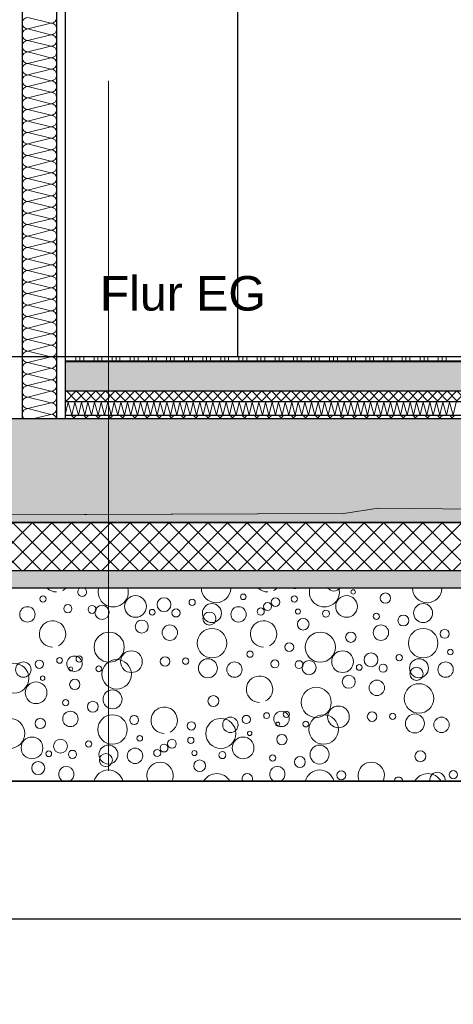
# Model space of a CAD drawing. Header units: metres. Extents: x -12 to 62.3, y -22.2 to 2.8.
# Tile 14 of 214: x 7.3 to 8.5, y -12.1 to -9.2. Entities that reach past the tile are written whole.
import ezdxf

# ---------------------------------------------------------------- set-up
doc = ezdxf.new("R2010")
doc.units = ezdxf.units.M
doc.header["$LTSCALE"] = 20
doc.header["$MEASUREMENT"] = 0
for name, pattern in [('Raster', [0.2, 0.1, -0.05, 0, -0.05]), ('Strichlinie', [0.2, 0.15, -0.05]), ('Strichlinie_ lang', [0.529167, 0.3175, -0.211667])]:
    doc.linetypes.add(name, pattern=pattern)
doc.layers.get('0').update_dxf_attribs({"color": 8, "lineweight": 9})
doc.layers.get('Defpoints').update_dxf_attribs({"color": 8, "lineweight": 9})
for name, color, linetype in [('EG__..___A_____ZEICHNEN', 8, 'Continuous'), ('Neubau__ GHIW - druckfeste Dämmung u BP', 8, 'Continuous'), ('Neubau_A - Bodenaustausch', 8, 'Continuous'), ('Neubau_A - Sauberkeitsschicht', 8, 'Continuous'), ('Neubau_A-Bodenplatte', 8, 'Continuous'), ('Neubau_A-Stützen', 8, 'Continuous'), ('Neubau_A-TB Wände', 8, 'Continuous'), ('Neubau_B-Bodenaufbau', 8, 'Continuous'), ('Neubau_R-Konstruktionsraster gross', 33, 'Continuous'), ('Neubau_T-Bemaßung', 8, 'Continuous'), ('Neubau_T-Text', 8, 'Continuous')]:
    doc.layers.add(name, color=color, linetype=linetype)
doc.layers.add('S-Linien _ Schraffuren.2D', color=8, linetype='Continuous', lineweight=9)
doc.styles.add('ERSTELLTER_STIL_2', font='arial.ttf')
doc.dimstyles.new('ERSTELLTER_STIL__1', dxfattribs={"dimtxt": 0.0875, "dimasz": 0.059375, "dimexe": 0.18, "dimexo": 0.0625, "dimgap": 0, "dimtad": 1, "dimzin": 0, "dimdsep": 46, "dimtxsty": 'ERSTELLTER_STIL_2', "dimblk": 'ARROWHEAD_6', "dimblk1": 'ARROWHEAD_6', "dimblk2": 'ARROWHEAD_6', "dimcen": 0.09, "dimclrd": 7, "dimclre": 7, "dimclrt": 7, "dimazin": 0, "dimtfac": 1, "dimtdec": 4, "dimtmove": 0, "dimatfit": 3, "dimfxl": 1, "dimtolj": 1, "dimtzin": 0, "dimarcsym": 0})
pattern_1 = [(45, (2952.9134, -10.175), (-0.0353553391, 0.0353553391), [0.0375, -0.0125]), (45, (2952.9134, -10.139645), (-0.0353553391, 0.0353553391), [0.0375, -0.0125])]

# ---------------------------------------------------------------- blocks, each defined once
blk = doc.blocks.new('*X341', base_point=(-18420.1572, 0))
at = {"layer": 'Neubau_A-TB Wände', "color": 8, "linetype": 'Continuous', "lineweight": 9}
for p, q in [((-21365.7122, 0.9667), (-21365.7789, 0.9833)), ((-21365.7122, 0.9667), (-21365.7789, 0.95)), ((-21365.7122, 0.9333), (-21365.7789, 0.95)), ((-21365.7122, 0.9333), (-21365.7789, 0.9167)), ((-21365.7122, 0.9), (-21365.7789, 0.9167)), ((-21365.7122, 0.9), (-21365.7789, 0.8833)), ((-21365.7122, 0.8667), (-21365.7789, 0.8833)), ((-21365.7122, 0.8667), (-21365.7789, 0.85)), ((-21365.7122, 0.8333), (-21365.7789, 0.85)), ((-21365.7122, 0.8333), (-21365.7789, 0.8167)), ((-21365.7122, 0.8), (-21365.7789, 0.8167)), ((-21365.7122, 0.8), (-21365.7789, 0.7833)), ((-21365.7122, 0.7667), (-21365.7789, 0.7833)), ((-21365.7122, 0.7667), (-21365.7789, 0.75)), ((-21365.7122, 0.7333), (-21365.7789, 0.75)), ((-21365.7122, 0.7333), (-21365.7789, 0.7167)), ((-21365.7122, 0.7), (-21365.7789, 0.7167)), ((-21365.7122, 0.7), (-21365.7789, 0.6833)), ((-21365.7122, 0.6667), (-21365.7789, 0.6833)), ((-21365.7122, 0.6667), (-21365.7789, 0.65)), ((-21365.7122, 0.6333), (-21365.7789, 0.65)), ((-21365.7122, 0.6333), (-21365.7789, 0.6167)), ((-21365.7122, 0.6), (-21365.7789, 0.6167)), ((-21365.7122, 0.6), (-21365.7789, 0.5833)), ((-21365.7122, 0.5667), (-21365.7789, 0.5833)), ((-21365.7122, 0.5667), (-21365.7789, 0.55)), ((-21365.7122, 0.5333), (-21365.7789, 0.55)), ((-21365.7122, 0.5333), (-21365.7789, 0.5167)), ((-21365.7122, 0.5), (-21365.7789, 0.5167)), ((-21365.7122, 0.5), (-21365.7789, 0.4833)), ((-21365.7122, 0.4667), (-21365.7789, 0.4833)), ((-21365.7122, 0.4667), (-21365.7789, 0.45)), ((-21365.7122, 0.4333), (-21365.7789, 0.45)), ((-21365.7122, 0.4333), (-21365.7789, 0.4167)), ((-21365.7122, 0.4), (-21365.7789, 0.4167)), ((-21365.7122, 0.4), (-21365.7789, 0.3833)), ((-21365.7122, 0.3667), (-21365.7789, 0.3833)), ((-21365.7122, 0.3667), (-21365.7789, 0.35)), ((-21365.7122, 0.3333), (-21365.7789, 0.35)), ((-21365.7122, 0.3333), (-21365.7789, 0.3167)), ((-21365.7122, 0.3), (-21365.7789, 0.3167)), ((-21365.7122, 0.3), (-21365.7789, 0.2833)), ((-21365.7122, 0.2667), (-21365.7789, 0.2833)), ((-21365.7122, 0.2667), (-21365.7789, 0.25)), ((-21365.7122, 0.2333), (-21365.7789, 0.25)), ((-21365.7122, 0.2333), (-21365.7789, 0.2167)), ((-21365.7122, 0.2), (-21365.7789, 0.2167)), ((-21365.7122, 0.2), (-21365.7789, 0.1833)), ((-21365.7122, 0.1667), (-21365.7789, 0.1833)), ((-21365.7122, 0.1667), (-21365.7789, 0.15)), ((-21365.7122, 0.1333), (-21365.7789, 0.15)), ((-21365.7122, 0.1333), (-21365.7789, 0.1167)), ((-21365.7122, 0.1), (-21365.7789, 0.1167)), ((-21365.7122, 0.1), (-21365.7789, 0.0833)), ((-21365.7122, 0.0667), (-21365.7789, 0.0833)), ((-21365.7122, 0.0667), (-21365.7789, 0.05)), ((-21365.7122, 0.0333), (-21365.7789, 0.05)), ((-21365.7122, 0.0333), (-21365.7789, 0.0167)), ((-21365.7122, 0), (-21365.7789, 0.0167)), ((-21365.7122, 0), (-21365.7789, -0.0167)), ((-21365.7122, -0.0333), (-21365.7789, -0.0167)), ((-21365.7122, -0.0333), (-21365.7789, -0.05)), ((-21365.7122, -0.0667), (-21365.7789, -0.05)), ((-21365.7122, -0.0667), (-21365.7789, -0.0833)), ((-21365.7122, -0.1), (-21365.7789, -0.0833)), ((-21365.7122, -0.1), (-21365.7789, -0.1167)), ((-21365.7122, -0.1333), (-21365.7789, -0.1167)), ((-21365.7122, -0.1333), (-21365.7789, -0.15)), ((-21365.7122, -0.1667), (-21365.7789, -0.15)), ((-21365.7122, -0.1667), (-21365.7656, -0.18))]:
    blk.add_line(p, q, dxfattribs=at)
for centre, start, end in [((-21365.7789, 0.9667), 90, 180), ((-21365.7122, 0.9833), 270, 0), ((-21365.7789, 0.9667), 180, 270), ((-21365.7789, 0.9333), 90, 180), ((-21365.7122, 0.95), 0, 90), ((-21365.7122, 0.95), 270, 0), ((-21365.7789, 0.9333), 180, 270), ((-21365.7789, 0.9), 90, 180), ((-21365.7122, 0.9167), 0, 90), ((-21365.7122, 0.9167), 270, 0), ((-21365.7789, 0.9), 180, 270), ((-21365.7122, 0.8833), 0, 90), ((-21365.7789, 0.8667), 90, 180), ((-21365.7789, 0.8667), 180, 270), ((-21365.7122, 0.8833), 270, 0), ((-21365.7122, 0.85), 0, 90), ((-21365.7789, 0.8333), 90, 180), ((-21365.7789, 0.8333), 180, 270), ((-21365.7122, 0.85), 270, 0), ((-21365.7122, 0.8167), 0, 90), ((-21365.7789, 0.8), 90, 180), ((-21365.7789, 0.8), 180, 270), ((-21365.7122, 0.8167), 270, 0), ((-21365.7122, 0.7833), 0, 90), ((-21365.7789, 0.7667), 90, 180), ((-21365.7122, 0.7833), 270, 0), ((-21365.7789, 0.7667), 180, 270), ((-21365.7789, 0.7333), 90, 180), ((-21365.7122, 0.75), 0, 90), ((-21365.7122, 0.75), 270, 0), ((-21365.7789, 0.7333), 180, 270), ((-21365.7789, 0.7), 90, 180), ((-21365.7122, 0.7167), 0, 90), ((-21365.7122, 0.7167), 270, 0), ((-21365.7789, 0.7), 180, 270), ((-21365.7122, 0.6833), 0, 90), ((-21365.7789, 0.6667), 90, 180), ((-21365.7789, 0.6667), 180, 270), ((-21365.7122, 0.6833), 270, 0), ((-21365.7122, 0.65), 0, 90), ((-21365.7789, 0.6333), 90, 180), ((-21365.7789, 0.6333), 180, 270), ((-21365.7122, 0.65), 270, 0), ((-21365.7122, 0.6167), 0, 90), ((-21365.7789, 0.6), 90, 180), ((-21365.7789, 0.6), 180, 270), ((-21365.7122, 0.6167), 270, 0), ((-21365.7122, 0.5833), 0, 90), ((-21365.7789, 0.5667), 90, 180), ((-21365.7122, 0.5833), 270, 0), ((-21365.7789, 0.5667), 180, 270), ((-21365.7789, 0.5333), 90, 180), ((-21365.7122, 0.55), 0, 90), ((-21365.7122, 0.55), 270, 0), ((-21365.7789, 0.5333), 180, 270), ((-21365.7789, 0.5), 90, 180), ((-21365.7122, 0.5167), 0, 90), ((-21365.7122, 0.5167), 270, 0), ((-21365.7789, 0.5), 180, 270), ((-21365.7122, 0.4833), 0, 90), ((-21365.7789, 0.4667), 90, 180), ((-21365.7789, 0.4667), 180, 270), ((-21365.7122, 0.4833), 270, 0), ((-21365.7122, 0.45), 0, 90), ((-21365.7789, 0.4333), 90, 180), ((-21365.7789, 0.4333), 180, 270), ((-21365.7122, 0.45), 270, 0), ((-21365.7122, 0.4167), 0, 90), ((-21365.7789, 0.4), 90, 180), ((-21365.7789, 0.4), 180, 270), ((-21365.7122, 0.4167), 270, 0), ((-21365.7122, 0.3833), 0, 90), ((-21365.7789, 0.3667), 90, 180), ((-21365.7122, 0.3833), 270, 0), ((-21365.7789, 0.3667), 180, 270), ((-21365.7789, 0.3333), 90, 180), ((-21365.7122, 0.35), 0, 90), ((-21365.7122, 0.35), 270, 0), ((-21365.7789, 0.3333), 180, 270), ((-21365.7789, 0.3), 90, 180), ((-21365.7122, 0.3167), 0, 90), ((-21365.7122, 0.3167), 270, 0), ((-21365.7789, 0.3), 180, 270), ((-21365.7122, 0.2833), 0, 90), ((-21365.7789, 0.2667), 90, 180), ((-21365.7789, 0.2667), 180, 270), ((-21365.7122, 0.2833), 270, 0), ((-21365.7122, 0.25), 0, 90), ((-21365.7789, 0.2333), 90, 180), ((-21365.7789, 0.2333), 180, 270), ((-21365.7122, 0.25), 270, 0), ((-21365.7122, 0.2167), 0, 90), ((-21365.7789, 0.2), 90, 180), ((-21365.7789, 0.2), 180, 270), ((-21365.7122, 0.2167), 270, 0), ((-21365.7122, 0.1833), 0, 90), ((-21365.7789, 0.1667), 90, 180), ((-21365.7122, 0.1833), 270, 0), ((-21365.7789, 0.1667), 180, 270), ((-21365.7789, 0.1333), 90, 180), ((-21365.7122, 0.15), 0, 90), ((-21365.7122, 0.15), 270, 0), ((-21365.7789, 0.1333), 180, 270), ((-21365.7789, 0.1), 90, 180), ((-21365.7122, 0.1167), 0, 90), ((-21365.7122, 0.1167), 270, 0), ((-21365.7789, 0.1), 180, 270), ((-21365.7122, 0.0833), 0, 90), ((-21365.7789, 0.0667), 90, 180), ((-21365.7789, 0.0667), 180, 270), ((-21365.7122, 0.0833), 270, 0), ((-21365.7122, 0.05), 0, 90), ((-21365.7789, 0.0333), 90, 180), ((-21365.7789, 0.0333), 180, 270), ((-21365.7122, 0.05), 270, 0), ((-21365.7122, 0.0167), 0, 90), ((-21365.7789, 0), 90, 180), ((-21365.7122, 0.0167), 270, 0), ((-21365.7789, 0), 180, 270), ((-21365.7789, -0.0333), 90, 180), ((-21365.7122, -0.0167), 0, 90), ((-21365.7122, -0.0167), 270, 0), ((-21365.7789, -0.0333), 180, 270), ((-21365.7789, -0.0667), 90, 180), ((-21365.7122, -0.05), 0, 90), ((-21365.7122, -0.05), 270, 0), ((-21365.7789, -0.0667), 180, 270), ((-21365.7789, -0.1), 90, 180), ((-21365.7122, -0.0833), 0, 90), ((-21365.7122, -0.0833), 270, 0), ((-21365.7789, -0.1), 180, 270), ((-21365.7122, -0.1167), 0, 90), ((-21365.7789, -0.1333), 90, 180), ((-21365.7789, -0.1333), 180, 270), ((-21365.7122, -0.1167), 270, 0), ((-21365.7122, -0.15), 0, 90), ((-21365.7789, -0.1667), 90, 180), ((-21365.7789, -0.1667), 180, 233.1301), ((-21365.7122, -0.15), 270, 0), ((-21365.7122, -0.1833), 11.537, 90)]:
    blk.add_arc(centre, 0.0167, start, end, dxfattribs=at)
blk = doc.blocks.new('*X380', base_point=(-18420.1572, 0))
at = {"layer": 'Neubau_A - Bodenaustausch', "color": 253, "linetype": 'Continuous', "lineweight": 9, "true_color": 0x9f9f9f}
for centre, radius in [((-21364.8362, -0.6813), 0.00642), ((-21364.743, -0.6993), 0.015), ((-21365.7352, -0.7016), 0.00908), ((-21365.4671, -0.7234), 0.0315), ((-21365.3846, -0.7181), 0.0201), ((-21365.3029, -0.7117), 0.00908), ((-21365.1548, -0.6955), 0.00812), ((-21365.0845, -0.7236), 0.0115), ((-21365.0614, -0.711), 0.0126), ((-21365.0067, -0.7016), 0.00908), ((-21364.8553, -0.7234), 0.0315), ((-21365.7804, -0.7463), 0.0223), ((-21365.6632, -0.7298), 0.0117), ((-21365.5931, -0.732), 0.0115), ((-21365.5641, -0.7406), 0.0205), ((-21365.4186, -0.7401), 0.00837), ((-21365.3496, -0.7421), 0.0118), ((-21365.2456, -0.7425), 0.0275), ((-21365.2528, -0.7586), 0.0189), ((-21365.1685, -0.7463), 0.0223), ((-21365.1041, -0.7381), 0.0103), ((-21364.9965, -0.7381), 0.00732), ((-21364.9154, -0.7442), 0.0101), ((-21364.6337, -0.7425), 0.0275), ((-21365.4491, -0.7816), 0.0189), ((-21364.9812, -0.775), 0.0169), ((-21364.7693, -0.7523), 0.00908), ((-21364.6908, -0.7641), 0.0158), ((-21365.5434, -0.8413), 0.0436), ((-21365.3677, -0.7993), 0.0223), ((-21365.2455, -0.8299), 0.0427), ((-21364.9316, -0.8413), 0.0436), ((-21364.8431, -0.8125), 0.015), ((-21364.7559, -0.7993), 0.0223), ((-21364.6336, -0.8299), 0.0427), ((-21364.571, -0.8027), 0.013), ((-21365.479, -0.8834), 0.0315), ((-21365.1352, -0.8616), 0.00908), ((-21365.0215, -0.8413), 0.0128), ((-21364.8671, -0.8834), 0.0315), ((-21364.5548, -0.8555), 0.00812), ((-21365.7922, -0.9063), 0.0223), ((-21365.746, -0.8908), 0.0119), ((-21365.6871, -0.8798), 0.00837), ((-21365.644, -0.8893), 0.0223), ((-21365.6303, -0.8758), 0.00908), ((-21365.5218, -0.9199), 0.0427), ((-21365.3816, -0.8827), 0.0137), ((-21365.3219, -0.8818), 0.00908), ((-21365.2574, -0.9025), 0.0275), ((-21365.1804, -0.9063), 0.0223), ((-21365.0632, -0.8898), 0.0117), ((-21364.9931, -0.892), 0.0115), ((-21364.9641, -0.9006), 0.0205), ((-21364.7846, -0.8781), 0.0201), ((-21364.7029, -0.8717), 0.00908), ((-21364.6456, -0.9025), 0.0275), ((-21364.5685, -0.9063), 0.0223), ((-21365.8198, -0.9313), 0.0436), ((-21365.6547, -0.9042), 0.00574), ((-21365.5735, -0.9042), 0.00837), ((-21364.8186, -0.9001), 0.00837), ((-21364.7496, -0.9021), 0.0118), ((-21364.6528, -0.9186), 0.0189), ((-21365.7362, -0.9313), 0.00642), ((-21365.643, -0.9493), 0.015), ((-21364.8491, -0.9416), 0.0189), ((-21364.7677, -0.9593), 0.0223), ((-21365.7553, -0.9734), 0.0315), ((-21365.5337, -0.9925), 0.0275), ((-21364.9434, -1.0013), 0.0436), ((-21364.6455, -0.9899), 0.0427), ((-21365.6693, -1.0023), 0.00908), ((-21365.5908, -1.0141), 0.0158), ((-21365.2414, -0.9975), 0.0158), ((-21365.6559, -1.0493), 0.0223), ((-21365.044, -1.0493), 0.0223), ((-21365.0303, -1.0358), 0.00908), ((-21364.879, -1.0434), 0.0315), ((-21365.8316, -1.0913), 0.0436), ((-21365.7431, -1.0625), 0.015), ((-21365.5336, -1.0799), 0.0427), ((-21365.471, -1.0527), 0.013), ((-21365.2198, -1.0913), 0.0436), ((-21365.1922, -1.0663), 0.0223), ((-21365.146, -1.0508), 0.0119), ((-21365.0871, -1.0398), 0.00837), ((-21364.9218, -1.0799), 0.0427), ((-21364.7816, -1.0427), 0.0137), ((-21364.7219, -1.0418), 0.00908), ((-21364.6574, -1.0625), 0.0275), ((-21364.5804, -1.0663), 0.0223), ((-21365.3052, -1.0695), 0.0119), ((-21365.0547, -1.0642), 0.00574), ((-21364.9735, -1.0642), 0.00837), ((-21365.7671, -1.1334), 0.0315), ((-21365.6846, -1.1281), 0.0201), ((-21365.6029, -1.1217), 0.00908), ((-21365.4548, -1.1055), 0.00812), ((-21365.3614, -1.121), 0.0126), ((-21365.3067, -1.1116), 0.00908), ((-21365.1553, -1.1334), 0.0315), ((-21365.1362, -1.0913), 0.00642), ((-21365.043, -1.1093), 0.015), ((-21365.6496, -1.1521), 0.0118), ((-21365.5456, -1.1525), 0.0275), ((-21365.4685, -1.1563), 0.0223), ((-21365.4041, -1.1481), 0.0103), ((-21365.3845, -1.1336), 0.0115), ((-21365.2965, -1.1481), 0.00732), ((-21364.9337, -1.1525), 0.0275), ((-21365.7186, -1.1501), 0.00837), ((-21365.5528, -1.1686), 0.0189), ((-21365.2812, -1.185), 0.0169), ((-21365.2154, -1.1542), 0.0101), ((-21365.0693, -1.1623), 0.00908), ((-21364.9908, -1.1741), 0.0158), ((-21364.6414, -1.1575), 0.0158), ((-21365.7491, -1.1916), 0.0189), ((-21364.871, -1.2127), 0.013), ((-21364.546, -1.2108), 0.0119)]:
    blk.add_circle(centre, radius, dxfattribs=at)
for centre, radius, start, end in [((-21365.6959, -0.6431), 0.0382, 224.6984, 270), ((-21365.6959, -0.6431), 0.0382, 296.5651, 315.3016), ((-21365.6215, -0.6813), 0.0128, 118.6869, 61.3131), ((-21365.5316, -0.6813), 0.0436, 164.9206, 15.0794), ((-21365.2336, -0.6699), 0.0427, 180.1729, 359.8271), ((-21365.084, -0.6431), 0.0382, 224.6984, 270), ((-21365.084, -0.6431), 0.0382, 296.5651, 315.3016), ((-21365.0052, -0.6595), 0.0119, 241.3517, 298.6483), ((-21364.9198, -0.6813), 0.0436, 164.9206, 15.0794), ((-21364.8922, -0.6563), 0.0223, 218.0431, 321.9569), ((-21364.6218, -0.6699), 0.0427, 180.1729, 359.8271), ((-21365.7077, -0.8031), 0.0382, 296.5651, 270), ((-21365.0959, -0.8031), 0.0382, 296.5651, 270), ((-21365.1077, -0.9631), 0.0382, 296.5651, 270), ((-21365.384, -1.0531), 0.0382, 296.5651, 270), ((-21365.6677, -1.2093), 0.0223, 291.7443, 248.2557), ((-21365.5455, -1.2399), 0.0427, 13.3627, 166.6373), ((-21365.3959, -1.2131), 0.0382, 333.7936, 206.2064), ((-21365.0559, -1.2093), 0.0223, 291.7443, 248.2557), ((-21364.9336, -1.2399), 0.0427, 13.3627, 166.6373), ((-21364.784, -1.2131), 0.0382, 333.7936, 206.2064), ((-21365.2316, -1.2513), 0.0436, 29.3237, 150.6763), ((-21365.1431, -1.2225), 0.015, 329.9759, 210.0241), ((-21364.7052, -1.2295), 0.0119, 357.7083, 182.2917), ((-21364.6198, -1.2513), 0.0436, 29.3237, 150.6763), ((-21364.5922, -1.2263), 0.0223, 350.3677, 189.6323)]:
    blk.add_arc(centre, radius, start, end, dxfattribs=at)
blk = doc.blocks.new('ARROWHEAD_6')
at = {"color": 0, "linetype": 'Continuous', "lineweight": 0}
for p, q in [((-0.5, -0.5), (0.5, 0.5)), ((0, 0), (-1, 0))]:
    blk.add_line(p, q, dxfattribs=at)
blk = doc.blocks.new('*D503')
at = {"layer": 'Defpoints', "color": 0, "linetype": 'Continuous', "transparency": 16777216}
for p in [(2.6448, -10.355), (45.53, -10.355), (7.125, -10.655)]:
    blk.add_point(p, dxfattribs=at)
at = {"layer": 'Neubau_T-Bemaßung', "linetype": 'Continuous', "lineweight": -2, "transparency": 16777216}
for p, q in [((2.6448, -10.2956), (2.6448, -10.2363)), ((45.4675, -10.355), (2.4648, -10.355)), ((2.6448, -10.355), (2.6448, -10.3917)), ((2.6448, -10.655), (2.6448, -10.6186)), ((7.0625, -10.655), (2.4648, -10.655)), ((2.6448, -10.7144), (2.6448, -10.7738))]:
    blk.add_line(p, q, dxfattribs=at)
at = {"layer": 'Neubau_T-Bemaßung', "linetype": 'Continuous', "lineweight": -2, "transparency": 16777216, "xscale": 0.059375, "yscale": 0.059375, "zscale": 0.059375}
for p, rotation in [((2.6448, -10.355), 270), ((2.6448, -10.655), 90)]:
    blk.add_blockref('ARROWHEAD_6', p, dxfattribs=dict(at, rotation=rotation))
at = {"layer": 'Neubau_T-Bemaßung', "linetype": 'Continuous', "transparency": 16777216, "insert": (2.6448, -10.5051), "char_height": 0.0875, "attachment_point": 5, "rotation": 90, "style": 'ERSTELLTER_STIL_2'}
blk.add_mtext('\\A1;0.30', dxfattribs=at)
blk = doc.blocks.new('*D504')
at = {"layer": 'Defpoints', "color": 0, "linetype": 'Continuous', "transparency": 16777216}
for p in [(2.5311, -10.175), (55.892, -10.175), (45.53, -10.355)]:
    blk.add_point(p, dxfattribs=at)
at = {"layer": 'Neubau_T-Bemaßung', "linetype": 'Continuous', "lineweight": -2, "transparency": 16777216}
for p, q in [((2.5311, -10.175), (2.5311, -10.0772)), ((55.8295, -10.175), (2.3511, -10.175)), ((2.5311, -10.2956), (2.5311, -10.2344)), ((45.4675, -10.355), (2.3511, -10.355))]:
    blk.add_line(p, q, dxfattribs=at)
at = {"layer": 'Neubau_T-Bemaßung', "linetype": 'Continuous', "lineweight": -2, "transparency": 16777216, "xscale": 0.059375, "yscale": 0.059375, "zscale": 0.059375}
for p, rotation in [((2.5311, -10.175), 90), ((2.5311, -10.355), 270)]:
    blk.add_blockref('ARROWHEAD_6', p, dxfattribs=dict(at, rotation=rotation))
at = {"layer": 'Neubau_T-Bemaßung', "linetype": 'Continuous', "transparency": 16777216, "insert": (2.6448, -10.0772), "char_height": 0.0875, "attachment_point": 5, "rotation": 90, "style": 'ERSTELLTER_STIL_2'}
blk.add_mtext('\\A1;0.18', dxfattribs=at)
blk = doc.blocks.new('*D505')
at = {"layer": 'Defpoints', "color": 0, "linetype": 'Continuous', "transparency": 16777216}
for p in [(2.6448, -7.175), (42.69, -7.175), (55.892, -10.175)]:
    blk.add_point(p, dxfattribs=at)
at = {"layer": 'Neubau_T-Bemaßung', "linetype": 'Continuous', "lineweight": -2, "transparency": 16777216}
for p, q in [((42.6275, -7.175), (2.4648, -7.175)), ((2.6448, -7.2344), (2.6448, -8.565)), ((2.6448, -10.1156), (2.6448, -8.792)), ((55.8295, -10.175), (2.4648, -10.175))]:
    blk.add_line(p, q, dxfattribs=at)
at = {"layer": 'Neubau_T-Bemaßung', "linetype": 'Continuous', "lineweight": -2, "transparency": 16777216, "xscale": 0.059375, "yscale": 0.059375, "zscale": 0.059375}
for p, rotation in [((2.6448, -7.175), 90), ((2.6448, -10.175), 270)]:
    blk.add_blockref('ARROWHEAD_6', p, dxfattribs=dict(at, rotation=rotation))
at = {"layer": 'Neubau_T-Bemaßung', "linetype": 'Continuous', "transparency": 16777216, "insert": (2.6448, -8.6785), "char_height": 0.0875, "attachment_point": 5, "rotation": 90, "style": 'ERSTELLTER_STIL_2'}
blk.add_mtext('\\A1;3.00', dxfattribs=at)
blk = doc.blocks.new('*D444')
at = {"layer": 'Defpoints', "color": 0, "linetype": 'Continuous', "transparency": 16777216}
for p in [(2.9948, -10.355), (45.53, -10.355), (3.1774, -10.655)]:
    blk.add_point(p, dxfattribs=at)
at = {"layer": 'Neubau_T-Bemaßung', "linetype": 'Continuous', "lineweight": -2, "transparency": 16777216}
for p, q in [((2.9948, -10.2956), (2.9948, -10.2363)), ((45.4675, -10.355), (2.8148, -10.355)), ((2.9948, -10.355), (2.9948, -10.3917)), ((2.9948, -10.655), (2.9948, -10.6186)), ((3.1149, -10.655), (2.8148, -10.655)), ((2.9948, -10.7144), (2.9948, -10.7738))]:
    blk.add_line(p, q, dxfattribs=at)
at = {"layer": 'Neubau_T-Bemaßung', "linetype": 'Continuous', "lineweight": -2, "transparency": 16777216, "xscale": 0.059375, "yscale": 0.059375, "zscale": 0.059375}
for p, rotation in [((2.9948, -10.355), 270), ((2.9948, -10.655), 90)]:
    blk.add_blockref('ARROWHEAD_6', p, dxfattribs=dict(at, rotation=rotation))
at = {"layer": 'Neubau_T-Bemaßung', "linetype": 'Continuous', "transparency": 16777216, "insert": (2.9948, -10.5051), "char_height": 0.0875, "attachment_point": 5, "rotation": 90, "style": 'ERSTELLTER_STIL_2'}
blk.add_mtext('\\A1;0.30', dxfattribs=at)
blk = doc.blocks.new('*D445')
at = {"layer": 'Defpoints', "color": 0, "linetype": 'Continuous', "transparency": 16777216}
for p in [(2.9948, -6.495), (22.615, -6.495), (45.53, -10.355)]:
    blk.add_point(p, dxfattribs=at)
at = {"layer": 'Neubau_T-Bemaßung', "linetype": 'Continuous', "lineweight": -2, "transparency": 16777216}
for p, q in [((22.5525, -6.495), (2.8148, -6.495)), ((2.9948, -6.5544), (2.9948, -8.3149)), ((2.9948, -10.2956), (2.9948, -8.5421)), ((45.4675, -10.355), (2.8148, -10.355))]:
    blk.add_line(p, q, dxfattribs=at)
at = {"layer": 'Neubau_T-Bemaßung', "linetype": 'Continuous', "lineweight": -2, "transparency": 16777216, "xscale": 0.059375, "yscale": 0.059375, "zscale": 0.059375}
for p, rotation in [((2.9948, -6.495), 90), ((2.9948, -10.355), 270)]:
    blk.add_blockref('ARROWHEAD_6', p, dxfattribs=dict(at, rotation=rotation))
at = {"layer": 'Neubau_T-Bemaßung', "linetype": 'Continuous', "transparency": 16777216, "insert": (2.9948, -8.4285), "char_height": 0.0875, "attachment_point": 5, "rotation": 90, "style": 'ERSTELLTER_STIL_2'}
blk.add_mtext('\\A1;3.86', dxfattribs=at)
blk = doc.blocks.new('*D415')
at = {"layer": 'Defpoints', "color": 0, "linetype": 'Continuous', "transparency": 16777216}
for p in [(8.8736, -10.355), (45.53, -10.355), (0.2, -10.655)]:
    blk.add_point(p, dxfattribs=at)
at = {"layer": 'Neubau_T-Bemaßung', "linetype": 'Continuous', "lineweight": -2, "transparency": 16777216}
for p, q in [((45.4675, -10.355), (8.6936, -10.355)), ((8.8736, -10.4144), (8.8736, -10.5956)), ((0.2625, -10.655), (9.0536, -10.655)), ((8.8736, -10.655), (8.8736, -10.7531))]:
    blk.add_line(p, q, dxfattribs=at)
at = {"layer": 'Neubau_T-Bemaßung', "linetype": 'Continuous', "lineweight": -2, "transparency": 16777216, "xscale": 0.059375, "yscale": 0.059375, "zscale": 0.059375}
for p, rotation in [((8.8736, -10.355), 90), ((8.8736, -10.655), 270)]:
    blk.add_blockref('ARROWHEAD_6', p, dxfattribs=dict(at, rotation=rotation))
at = {"layer": 'Neubau_T-Bemaßung', "linetype": 'Continuous', "transparency": 16777216, "insert": (8.7601, -10.7531), "char_height": 0.0875, "attachment_point": 5, "rotation": 90, "style": 'ERSTELLTER_STIL_2'}
blk.add_mtext('\\A1;0.30', dxfattribs=at)
blk = doc.blocks.new('*D428')
at = {"layer": 'Defpoints', "color": 0, "linetype": 'Continuous', "transparency": 16777216}
for p in [(9.1101, -10.355), (45.53, -10.355), (3.1774, -10.655)]:
    blk.add_point(p, dxfattribs=at)
at = {"layer": 'Neubau_T-Bemaßung', "linetype": 'Continuous', "lineweight": -2, "transparency": 16777216}
for p, q in [((9.1101, -10.2956), (9.1101, -10.2363)), ((45.4675, -10.355), (8.9301, -10.355)), ((9.1101, -10.355), (9.1101, -10.3917)), ((9.1101, -10.655), (9.1101, -10.6186)), ((3.2399, -10.655), (9.2901, -10.655)), ((9.1101, -10.7144), (9.1101, -10.7738))]:
    blk.add_line(p, q, dxfattribs=at)
at = {"layer": 'Neubau_T-Bemaßung', "linetype": 'Continuous', "lineweight": -2, "transparency": 16777216, "xscale": 0.059375, "yscale": 0.059375, "zscale": 0.059375}
for p, rotation in [((9.1101, -10.355), 270), ((9.1101, -10.655), 90)]:
    blk.add_blockref('ARROWHEAD_6', p, dxfattribs=dict(at, rotation=rotation))
at = {"layer": 'Neubau_T-Bemaßung', "linetype": 'Continuous', "transparency": 16777216, "insert": (9.1101, -10.5051), "char_height": 0.0875, "attachment_point": 5, "rotation": 90, "style": 'ERSTELLTER_STIL_2'}
blk.add_mtext('\\A1;0.30', dxfattribs=at)

msp = doc.modelspace()

# ---------------------------------------------------------------- hatches: boundary and pattern name
at = {"layer": 'Neubau__ GHIW - druckfeste Dämmung u BP', "linetype": 'Continuous'}
h = msp.add_hatch(dxfattribs=at)
h.set_pattern_fill('DÄMMUNG__HART_1_0001', color=256, style=0, pattern_type=2)
h.set_pattern_definition([(45, (2952.9134, -10.175), (-0.02828427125, 0.02828427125), []), (135, (2952.9134, -10.175), (0.02828427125, 0.02828427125), [])])
h.paths.add_polyline_path([(0.2, -10.655), (0.2, -10.795), (14.55, -10.795), (14.55, -10.655)])
at = {"layer": 'Neubau_A - Sauberkeitsschicht', "linetype": 'Continuous'}
h = msp.add_hatch(dxfattribs=at)
h.set_pattern_fill('BETON__UNBEWEHRT_0001', color=256, style=0, pattern_type=2)
h.set_pattern_definition(pattern_1)
h.paths.add_polyline_path([(0.34, -10.845), (14.39, -10.845), (14.39, -10.795), (0.34, -10.795)])
at = {"layer": 'Neubau_A-Bodenplatte', "linetype": 'Continuous'}
h = msp.add_hatch(dxfattribs=at)
h.set_pattern_fill('BETON__STAHLBETON_0001', color=256, style=0, pattern_type=2)
h.set_pattern_definition([(45, (2952.9134, -10.175), (-0.0848528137, 0.0848528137), []), (45, (2952.87097, -10.13257), (-0.0848528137, 0.0848528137), [0.09, -0.03])])
h.paths.add_polyline_path([(-0.3, -10.355), (-0.3, -10.655), (14.55, -10.655), (14.55, -10.355)])
at = {"layer": 'Neubau_B-Bodenaufbau', "linetype": 'Continuous'}
h = msp.add_hatch(dxfattribs=at)
h.set_pattern_fill('BETON__UNBEWEHRT_0001', color=256, style=0, pattern_type=2)
h.set_pattern_definition(pattern_1)
h.paths.add_polyline_path([(7.4, -10.19), (7.4, -10.275), (12.4, -10.275), (12.4, -10.19)])
h = msp.add_hatch(dxfattribs=at)
h.set_pattern_fill('DÄMMUNG__HART_2_0001', color=256, style=0, pattern_type=2)
h.set_pattern_definition([(45, (2952.9134, -10.175), (-0.01414213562, 0.01414213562), []), (135, (2952.9134, -10.175), (0.01414213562, 0.01414213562), [])])
h.paths.add_polyline_path([(7.4, -10.275), (7.4, -10.305), (12.4, -10.305), (12.4, -10.275)])
h = msp.add_hatch(dxfattribs=at)
h.set_pattern_fill('GUßASPHALT_0001', color=256, style=0, pattern_type=2)
h.set_pattern_definition([(45, (2952.9134, -10.175), (-0.01767766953, 0.01767766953), []), (135, (2952.9134, -10.175), (0.01767766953, 0.01767766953), [])])
h.paths.add_polyline_path([(7.4, -10.355), (12.4, -10.355), (12.4, -10.345), (7.4, -10.345)])

# ---------------------------------------------------------------- linework, layer by layer
at = {"layer": 'EG__..___A_____ZEICHNEN'}
msp.add_lwpolyline([(62.23, -22.195), (-11.9977, -22.195), (-11.9977, -10.83), (-11.9977, -10.83), (-6.4024, -10.6599), (-5.8584, -10.644), (-5.855, -10.644), (-5.5925, -10.64), (-5.4937, -10.6421), (-5.4456, -10.6431), (-4.9737, -10.6529), (-2.2849, -10.6801), (-1.3, -11.665), (-0.44, -11.665), (0.34, -11.665), (0.34, -11.405), (9.3, -11.405), (9.4144, -11.5194), (13.55, -15.655)], dxfattribs=at)
at = {"layer": 'Neubau__ GHIW - druckfeste Dämmung u BP', "linetype": 'Continuous'}
msp.add_line((14.39, -10.795), (0.34, -10.795), dxfattribs=at)
at = {"layer": 'Neubau_A - Bodenaustausch', "linetype": 'Continuous'}
for p, q in [((14.39, -11.405), (0.34, -11.405)), ((9.1287, -11.805), (6.1713, -11.805))]:
    msp.add_line(p, q, dxfattribs=at)
at = {"layer": 'Neubau_A - Sauberkeitsschicht', "linetype": 'Continuous'}
msp.add_line((14.39, -10.845), (0.34, -10.845), dxfattribs=at)
at = {"layer": 'Neubau_A-Bodenplatte', "linetype": 'Continuous'}
msp.add_line((14.55, -10.655), (0.2, -10.655), dxfattribs=at)
at = {"layer": 'Neubau_A-Bodenplatte', "linetype": 'Continuous', "flags": 128}
msp.add_lwpolyline([(12.4, -10.355), (7.4, -10.355), (7.3875, -10.355), (7.375, -10.355), (7.275, -10.355), (7.2625, -10.355), (7.25, -10.355), (-0.16, -10.355)], dxfattribs=at)
at = {"layer": 'Neubau_A-Stützen', "linetype": 'Continuous'}
msp.add_line((7.9, -10.175), (7.9, -6.825), dxfattribs=at)
at = {"layer": 'Neubau_A-TB Wände', "linetype": 'Continuous'}
for p, q in [((7.275, -6.495), (7.275, -10.355)), ((7.375, -6.495), (7.375, -10.355)), ((7.4, -6.825), (7.4, -10.175))]:
    msp.add_line(p, q, dxfattribs=at)
at = {"layer": 'Neubau_A-TB Wände', "linetype": 'Continuous', "flags": 128}
msp.add_lwpolyline([(7.4, -10.175), (7.4, -10.19), (7.4, -10.275), (7.4, -10.305), (7.4, -10.345), (7.4, -10.355)], dxfattribs=at)
at = {"layer": 'Neubau_B-Bodenaufbau', "linetype": 'Continuous'}
for p, q in [((12.4, -10.175), (7.4, -10.175)), ((12.4, -10.19), (7.4, -10.19)), ((12.4, -10.275), (7.4, -10.275)), ((12.4, -10.305), (7.4, -10.305)), ((12.4, -10.345), (7.4, -10.345))]:
    msp.add_line(p, q, dxfattribs=at)
at = {"layer": 'Neubau_B-Bodenaufbau', "linetype": 'Continuous', "lineweight": 9}
for p, q in [((7.4009, -10.175), (7.4009, -10.19)), ((7.4309, -10.175), (7.4309, -10.19)), ((7.4421, -10.175), (7.4421, -10.19)), ((7.4534, -10.175), (7.4534, -10.19)), ((7.4834, -10.175), (7.4834, -10.19)), ((7.4946, -10.175), (7.4946, -10.19)), ((7.5059, -10.175), (7.5059, -10.19)), ((7.5359, -10.175), (7.5359, -10.19)), ((7.5471, -10.175), (7.5471, -10.19)), ((7.5584, -10.175), (7.5584, -10.19)), ((7.5884, -10.175), (7.5884, -10.19)), ((7.5996, -10.175), (7.5996, -10.19)), ((7.6109, -10.175), (7.6109, -10.19)), ((7.6409, -10.175), (7.6409, -10.19)), ((7.6521, -10.175), (7.6521, -10.19)), ((7.6634, -10.175), (7.6634, -10.19)), ((7.6934, -10.175), (7.6934, -10.19)), ((7.7046, -10.175), (7.7046, -10.19)), ((7.7159, -10.175), (7.7159, -10.19)), ((7.7459, -10.175), (7.7459, -10.19)), ((7.7571, -10.175), (7.7571, -10.19)), ((7.7684, -10.175), (7.7684, -10.19)), ((7.7984, -10.175), (7.7984, -10.19)), ((7.8096, -10.175), (7.8096, -10.19)), ((7.8209, -10.175), (7.8209, -10.19)), ((7.8509, -10.175), (7.8509, -10.19)), ((7.8621, -10.175), (7.8621, -10.19)), ((7.8734, -10.175), (7.8734, -10.19)), ((7.9034, -10.175), (7.9034, -10.19)), ((7.9146, -10.175), (7.9146, -10.19)), ((7.9259, -10.175), (7.9259, -10.19)), ((7.9559, -10.175), (7.9559, -10.19)), ((7.9671, -10.175), (7.9671, -10.19)), ((7.9784, -10.175), (7.9784, -10.19)), ((8.0084, -10.175), (8.0084, -10.19)), ((8.0196, -10.175), (8.0196, -10.19)), ((8.0309, -10.175), (8.0309, -10.19)), ((8.0609, -10.175), (8.0609, -10.19)), ((8.0721, -10.175), (8.0721, -10.19)), ((8.0834, -10.175), (8.0834, -10.19)), ((8.1134, -10.175), (8.1134, -10.19)), ((8.1246, -10.175), (8.1246, -10.19)), ((8.1359, -10.175), (8.1359, -10.19)), ((8.1659, -10.175), (8.1659, -10.19)), ((8.1771, -10.175), (8.1771, -10.19)), ((8.1884, -10.175), (8.1884, -10.19)), ((8.2184, -10.175), (8.2184, -10.19)), ((8.2296, -10.175), (8.2296, -10.19)), ((8.2409, -10.175), (8.2409, -10.19)), ((8.2709, -10.175), (8.2709, -10.19)), ((8.2821, -10.175), (8.2821, -10.19)), ((8.2934, -10.175), (8.2934, -10.19)), ((8.3234, -10.175), (8.3234, -10.19)), ((8.3346, -10.175), (8.3346, -10.19)), ((8.3459, -10.175), (8.3459, -10.19)), ((8.3759, -10.175), (8.3759, -10.19)), ((8.3871, -10.175), (8.3871, -10.19)), ((8.3984, -10.175), (8.3984, -10.19)), ((8.4284, -10.175), (8.4284, -10.19)), ((8.4396, -10.175), (8.4396, -10.19)), ((8.4509, -10.175), (8.4509, -10.19)), ((8.4809, -10.175), (8.4809, -10.19)), ((8.4921, -10.175), (8.4921, -10.19)), ((8.5034, -10.175), (8.5034, -10.19)), ((7.4, -10.1862), (7.4009, -10.1862)), ((7.4009, -10.1862), (7.4534, -10.1862)), ((7.4534, -10.1862), (7.5059, -10.1862)), ((7.5059, -10.1862), (7.5584, -10.1862)), ((7.5584, -10.1862), (7.6109, -10.1862)), ((7.6109, -10.1862), (7.6634, -10.1862)), ((7.6634, -10.1862), (7.7159, -10.1862)), ((7.7159, -10.1862), (7.7684, -10.1862)), ((7.7684, -10.1862), (7.8209, -10.1862)), ((7.8209, -10.1862), (7.8734, -10.1862)), ((7.8734, -10.1862), (7.9259, -10.1862)), ((7.9259, -10.1862), (7.9784, -10.1862)), ((7.9784, -10.1862), (8.0309, -10.1862)), ((8.0309, -10.1862), (8.0834, -10.1862)), ((8.0834, -10.1862), (8.1359, -10.1862)), ((8.1359, -10.1862), (8.1884, -10.1862)), ((8.1884, -10.1862), (8.2409, -10.1862)), ((8.2409, -10.1862), (8.2934, -10.1862)), ((8.2934, -10.1862), (8.3459, -10.1862)), ((8.3459, -10.1862), (8.3984, -10.1862)), ((8.3984, -10.1862), (8.4509, -10.1862)), ((8.4509, -10.1862), (8.5034, -10.1862)), ((8.5034, -10.1862), (8.5559, -10.1862)), ((7.4, -10.3431), (7.4086, -10.306)), ((7.4086, -10.306), (7.4188, -10.344)), ((7.4188, -10.344), (7.4277, -10.306)), ((7.4277, -10.306), (7.4379, -10.344)), ((7.4379, -10.344), (7.4467, -10.306)), ((7.4467, -10.306), (7.4569, -10.344)), ((7.4569, -10.344), (7.4658, -10.306)), ((7.4658, -10.306), (7.476, -10.344)), ((7.476, -10.344), (7.4848, -10.306)), ((7.4848, -10.306), (7.495, -10.344)), ((7.495, -10.344), (7.5039, -10.306)), ((7.5039, -10.306), (7.5141, -10.344)), ((7.5141, -10.344), (7.5229, -10.306)), ((7.5229, -10.306), (7.5331, -10.344)), ((7.5331, -10.344), (7.542, -10.306)), ((7.542, -10.306), (7.5522, -10.344)), ((7.5522, -10.344), (7.561, -10.306)), ((7.561, -10.306), (7.5712, -10.344)), ((7.5712, -10.344), (7.5801, -10.306)), ((7.5801, -10.306), (7.5903, -10.344)), ((7.5903, -10.344), (7.5991, -10.306)), ((7.5991, -10.306), (7.6093, -10.344)), ((7.6093, -10.344), (7.6182, -10.306)), ((7.6182, -10.306), (7.6284, -10.344)), ((7.6284, -10.344), (7.6372, -10.306)), ((7.6372, -10.306), (7.6474, -10.344)), ((7.6474, -10.344), (7.6563, -10.306)), ((7.6563, -10.306), (7.6665, -10.344)), ((7.6665, -10.344), (7.6753, -10.306)), ((7.6753, -10.306), (7.6855, -10.344)), ((7.6855, -10.344), (7.6944, -10.306)), ((7.6944, -10.306), (7.7046, -10.344)), ((7.7046, -10.344), (7.7134, -10.306)), ((7.7134, -10.306), (7.7236, -10.344)), ((7.7236, -10.344), (7.7324, -10.306)), ((7.7324, -10.306), (7.7426, -10.344)), ((7.7426, -10.344), (7.7515, -10.306)), ((7.7515, -10.306), (7.7617, -10.344)), ((7.7617, -10.344), (7.7705, -10.306)), ((7.7705, -10.306), (7.7807, -10.344)), ((7.7807, -10.344), (7.7896, -10.306)), ((7.7896, -10.306), (7.7998, -10.344)), ((7.7998, -10.344), (7.8086, -10.306)), ((7.8086, -10.306), (7.8188, -10.344)), ((7.8188, -10.344), (7.8277, -10.306)), ((7.8277, -10.306), (7.8379, -10.344)), ((7.8379, -10.344), (7.8467, -10.306)), ((7.8467, -10.306), (7.8569, -10.344)), ((7.8569, -10.344), (7.8658, -10.306)), ((7.8658, -10.306), (7.876, -10.344)), ((7.876, -10.344), (7.8848, -10.306)), ((7.8848, -10.306), (7.895, -10.344)), ((7.895, -10.344), (7.9039, -10.306)), ((7.9039, -10.306), (7.9141, -10.344)), ((7.9141, -10.344), (7.9229, -10.306)), ((7.9229, -10.306), (7.9331, -10.344)), ((7.9331, -10.344), (7.942, -10.306)), ((7.942, -10.306), (7.9522, -10.344)), ((7.9522, -10.344), (7.961, -10.306)), ((7.961, -10.306), (7.9712, -10.344)), ((7.9712, -10.344), (7.9801, -10.306)), ((7.9801, -10.306), (7.9903, -10.344)), ((7.9903, -10.344), (7.9991, -10.306)), ((7.9991, -10.306), (8.0093, -10.344)), ((8.0093, -10.344), (8.0182, -10.306)), ((8.0182, -10.306), (8.0284, -10.344)), ((8.0284, -10.344), (8.0372, -10.306)), ((8.0372, -10.306), (8.0474, -10.344)), ((8.0474, -10.344), (8.0563, -10.306)), ((8.0563, -10.306), (8.0665, -10.344)), ((8.0665, -10.344), (8.0753, -10.306)), ((8.0753, -10.306), (8.0855, -10.344)), ((8.0855, -10.344), (8.0944, -10.306)), ((8.0944, -10.306), (8.1046, -10.344)), ((8.1046, -10.344), (8.1134, -10.306)), ((8.1134, -10.306), (8.1236, -10.344)), ((8.1236, -10.344), (8.1324, -10.306)), ((8.1324, -10.306), (8.1426, -10.344)), ((8.1426, -10.344), (8.1515, -10.306)), ((8.1515, -10.306), (8.1617, -10.344)), ((8.1617, -10.344), (8.1705, -10.306)), ((8.1705, -10.306), (8.1807, -10.344)), ((8.1807, -10.344), (8.1896, -10.306)), ((8.1896, -10.306), (8.1998, -10.344)), ((8.1998, -10.344), (8.2086, -10.306)), ((8.2086, -10.306), (8.2188, -10.344)), ((8.2188, -10.344), (8.2277, -10.306)), ((8.2277, -10.306), (8.2379, -10.344)), ((8.2379, -10.344), (8.2467, -10.306)), ((8.2467, -10.306), (8.2569, -10.344)), ((8.2569, -10.344), (8.2658, -10.306)), ((8.2658, -10.306), (8.276, -10.344)), ((8.276, -10.344), (8.2848, -10.306)), ((8.2848, -10.306), (8.295, -10.344)), ((8.295, -10.344), (8.3039, -10.306)), ((8.3039, -10.306), (8.3141, -10.344)), ((8.3141, -10.344), (8.3229, -10.306)), ((8.3229, -10.306), (8.3331, -10.344)), ((8.3331, -10.344), (8.342, -10.306)), ((8.342, -10.306), (8.3522, -10.344)), ((8.3522, -10.344), (8.361, -10.306)), ((8.361, -10.306), (8.3712, -10.344)), ((8.3712, -10.344), (8.3801, -10.306)), ((8.3801, -10.306), (8.3903, -10.344)), ((8.3903, -10.344), (8.3991, -10.306)), ((8.3991, -10.306), (8.4093, -10.344)), ((8.4093, -10.344), (8.4182, -10.306)), ((8.4182, -10.306), (8.4284, -10.344)), ((8.4284, -10.344), (8.4372, -10.306)), ((8.4372, -10.306), (8.4474, -10.344)), ((8.4474, -10.344), (8.4563, -10.306)), ((8.4563, -10.306), (8.4665, -10.344)), ((8.4665, -10.344), (8.4753, -10.306)), ((8.4753, -10.306), (8.4855, -10.344)), ((8.4855, -10.344), (8.4944, -10.306)), ((8.4944, -10.306), (8.5046, -10.344)), ((8.5046, -10.344), (8.5134, -10.306)), ((8.5134, -10.306), (8.5236, -10.344)), ((8.5236, -10.344), (8.5324, -10.306))]:
    msp.add_line(p, q, dxfattribs=at)
at = {"layer": 'Neubau_R-Konstruktionsraster gross', "linetype": 'Raster', "lineweight": 9}
msp.add_line((7.525, -1.175), (7.525, -15.175), dxfattribs=at)
at = {"layer": 'S-Linien _ Schraffuren.2D', "color": 21, "linetype": 'Strichlinie', "flags": 128}
msp.add_lwpolyline([(54.1607, -11.3054), (52.23, -11.284), (48.5204, -11.243), (46.1146, -11.201), (45.9894, -11.1053), (43.0553, -11.0705), (36.8715, -10.9761), (32.342, -10.9037), (27.1349, -10.8189), (17.8029, -10.6526), (12.8627, -10.5786), (12.7626, -10.6353), (12.3922, -10.6329), (10.3622, -10.6318), (8.3064, -10.614), (8.2075, -10.6292), (1.2151, -10.6559), (-0.1429, -10.7019), (-2.2849, -10.6801), (-1.3, -11.665), (0.34, -11.665), (0.34, -11.405), (9.14, -11.405), (13.39, -15.655), (17.8213, -15.655), (17.9713, -15.805), (20.7287, -15.805), (20.8787, -15.655), (23.975, -15.655), (24.115, -15.515), (49.9511, -15.515)], close=True, dxfattribs=at)
at = {"layer": 'S-Linien _ Schraffuren.2D', "color": 21, "linetype": 'Strichlinie_ lang', "flags": 128}
for points in [[(8.3064, -10.614), (10.3566, -10.6319), (10.3622, -10.6318), (12.3922, -10.6329), (12.7626, -10.6353), (12.7626, -10.6353), (12.7773, -10.6319), (12.8627, -10.5786)], [(8.2075, -10.6292), (1.2151, -10.6559), (-0.1429, -10.7019), (-4.9737, -10.6529), (-5.4456, -10.6431), (-5.4937, -10.6421), (-5.5925, -10.64), (-5.855, -10.644), (-5.8584, -10.644), (-6.4024, -10.6599), (-7, -10.6781)]]:
    msp.add_lwpolyline(points, dxfattribs=at)

# ---------------------------------------------------------------- block references
at = {"layer": 'Neubau_A - Bodenaustausch'}
msp.add_blockref('*X380', (2952.9134, -10.175), dxfattribs=at)
at = {"layer": 'Neubau_A-TB Wände'}
msp.add_blockref('*X341', (2952.9134, -10.175), dxfattribs=at)

# ---------------------------------------------------------------- texts
at = {"layer": 'Neubau_T-Text', "linetype": 'Continuous', "insert": (7.5, -10.0424), "char_height": 0.1, "attachment_point": 7, "style": 'ERSTELLTER_STIL_2'}
msp.add_mtext('\\A1;Flur EG', dxfattribs=at)

# ---------------------------------------------------------------- dimensions: what is measured, and where the dimension line sits
at = {"layer": 'Neubau_T-Bemaßung', "linetype": 'Continuous'}
for base, p1, p2, picture, middle in [((2.9948, -6.495), (45.53, -10.355), (22.615, -6.495), '*D445', (2.9948, -8.4285)), ((2.6448, -7.175), (55.892, -10.175), (42.69, -7.175), '*D505', (2.6448, -8.6785)), ((2.5311, -10.175), (45.53, -10.355), (55.892, -10.175), '*D504', (2.6448, -10.0772)), ((2.6448, -10.355), (7.125, -10.655), (45.53, -10.355), '*D503', (2.6448, -10.5051)), ((2.9948, -10.355), (3.1774, -10.655), (45.53, -10.355), '*D444', (2.9948, -10.5051)), ((9.1101, -10.355), (3.1774, -10.655), (45.53, -10.355), '*D428', (9.1101, -10.5051)), ((8.8736, -10.355), (0.2, -10.655), (45.53, -10.355), '*D415', (8.7601, -10.7531))]:
    dim = msp.add_linear_dim(base=base, p1=p1, p2=p2, angle=90, dimstyle='ERSTELLTER_STIL__1', override={"dimclrd": 256, "dimclre": 256, "dimclrt": 256}, dxfattribs=at)
    dim.commit()
    dim.dimension.update_dxf_attribs({"geometry": picture, "text_midpoint": middle, "dimtype": 160, "text_rotation": 90})

doc.saveas('drawing.dxf')
